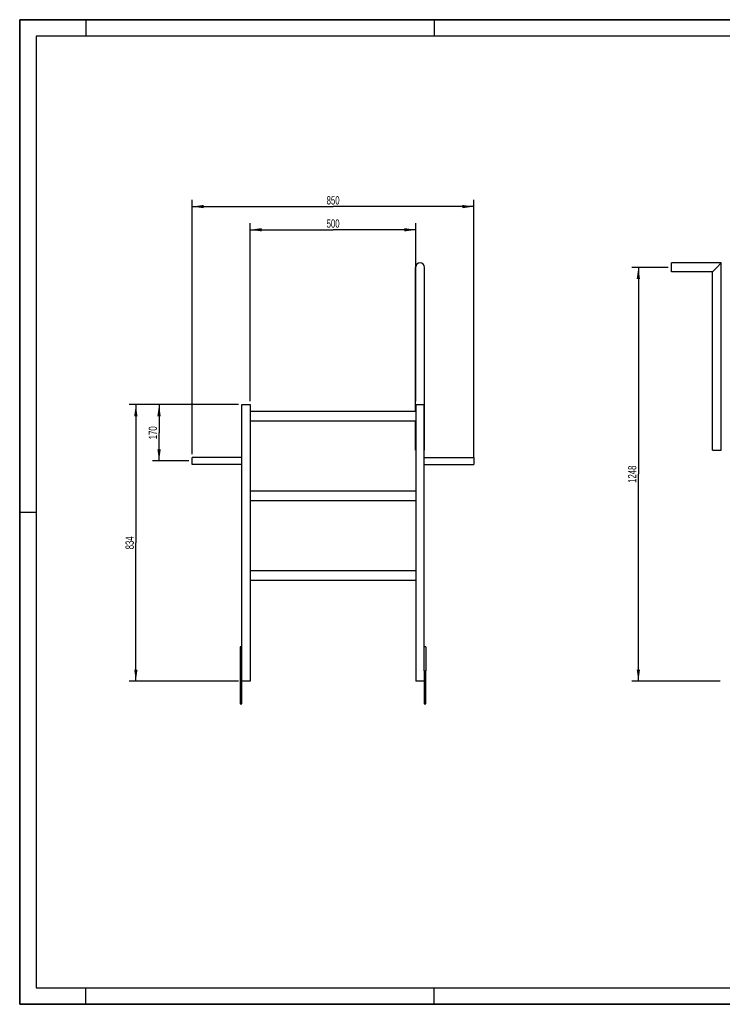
# Model space of a CAD drawing. Header units: millimetres. Extents: x 0 to 4200, y 0 to 2970.
# Tile 1 of 2: x 0 to 2120, y 0 to 2970. Entities that reach past the tile are written whole.
import ezdxf

# ---------------------------------------------------------------- set-up
doc = ezdxf.new("R2010")
doc.units = ezdxf.units.MM
doc.header["$LTSCALE"] = 231
doc.layers.get('0').update_dxf_attribs({"linetype": 'CONTINUOUS'})
doc.layers.add('005_AXIS', color=7, linetype='CONTINUOUS')
doc.layers.add('050_DIMENSIONING', color=7, linetype='CONTINUOUS')
doc.styles.get("Standard").update_dxf_attribs({"font": 'txt', "width": 0.7})
doc.dimstyles.new('DIMSTYLE_1', dxfattribs={"dimtxt": 25, "dimasz": 35, "dimexe": 2, "dimexo": 1, "dimtad": 1, "dimdec": 1, "dimtxsty": 'Standard', "dimblk": '_FILLED', "dimblk1": '_FILLED', "dimblk2": '_FILLED', "dimcen": 0.09, "dimazin": 2, "dimtp": 0.8, "dimtm": 0.8, "dimtfac": 1, "dimtdec": 1, "dimtofl": 0, "dimtmove": 0, "dimatfit": 3, "dimldrblk": '_FILLED', "dimfxl": 1, "dimtolj": 1, "dimarcsym": 0})
doc.dimstyles.new('DIMSTYLE_2', dxfattribs={"dimtxt": 25, "dimasz": 35, "dimexe": 2, "dimexo": 1, "dimtad": 1, "dimdec": 1, "dimtxsty": 'Standard', "dimblk": '_FILLED', "dimblk1": '_FILLED', "dimblk2": '_FILLED', "dimcen": 0.09, "dimazin": 2, "dimtp": 1.2, "dimtm": 1.2, "dimtfac": 1, "dimtdec": 1, "dimtofl": 0, "dimtmove": 0, "dimatfit": 3, "dimldrblk": '_FILLED', "dimfxl": 1, "dimtolj": 1, "dimarcsym": 0})
doc.dimstyles.new('DIMSTYLE_3', dxfattribs={"dimtxt": 25, "dimasz": 35, "dimexe": 2, "dimexo": 1, "dimtad": 1, "dimtxsty": 'Standard', "dimblk": '_FILLED', "dimblk1": '_FILLED', "dimblk2": '_FILLED', "dimcen": 0.09, "dimazin": 2, "dimtp": 0.5, "dimtm": 0.5, "dimtfac": 1, "dimtofl": 0, "dimtmove": 0, "dimatfit": 3, "dimldrblk": '_FILLED', "dimfxl": 1, "dimtolj": 1, "dimarcsym": 0})
doc.dimstyles.new('DIMSTYLE_4', dxfattribs={"dimtxt": 25, "dimasz": 35, "dimexe": 2, "dimexo": 1, "dimtad": 1, "dimtxsty": 'Standard', "dimblk": '_FILLED', "dimblk1": '_FILLED', "dimblk2": '_FILLED', "dimcen": 0.09, "dimazin": 2, "dimtp": 0.8, "dimtm": 0.8, "dimtfac": 1, "dimtofl": 0, "dimtmove": 0, "dimatfit": 3, "dimldrblk": '_FILLED', "dimfxl": 1, "dimtolj": 1, "dimarcsym": 0})

# ---------------------------------------------------------------- blocks, each defined once
blk = doc.blocks.new('_FILLED')
at = {"color": 0, "linetype": 'ByBlock'}
blk.add_solid([(0, 0), (-1, 0.143), (-1, -0.143)], dxfattribs=at)
blk = doc.blocks.new('*D1')
at = {"layer": '050_DIMENSIONING', "color": 2, "linetype": 'Continuous', "transparency": 16777216}
for p, q in [((695.4, 1818.9), (695.4, 2356.3)), ((1195.4, 1818.9), (1195.4, 2356.3)), ((695.4, 2336.3), (945.4, 2336.3)), ((1195.4, 2336.3), (945.4, 2336.3))]:
    blk.add_line(p, q, dxfattribs=at)
at = {"layer": '050_DIMENSIONING', "color": 2, "linetype": 'Continuous', "transparency": 16777216, "xscale": 35, "yscale": 35, "zscale": 35, "rotation": 180}
blk.add_blockref('_FILLED', (695.4, 2336.3), dxfattribs=at)
at = {"layer": '050_DIMENSIONING', "color": 2, "linetype": 'Continuous', "transparency": 16777216, "xscale": 35, "yscale": 35, "zscale": 35}
blk.add_blockref('_FILLED', (1195.4, 2336.3), dxfattribs=at)
at = {"layer": '050_DIMENSIONING', "color": 2, "linetype": 'Continuous', "transparency": 16777216, "insert": (945.4, 2367.6), "char_height": 25, "width": 85.714, "attachment_point": 2, "line_spacing_factor": 0.9}
blk.add_mtext('500', dxfattribs=at)
blk = doc.blocks.new('*D2')
at = {"layer": '050_DIMENSIONING', "color": 2, "linetype": 'Continuous', "transparency": 16777216}
for p, q in [((520.4, 1659.5), (520.4, 2426.3)), ((520.4, 2406.3), (945.4, 2406.3)), ((1370.4, 2406.3), (945.4, 2406.3)), ((1370.4, 1648.9), (1370.4, 2426.3))]:
    blk.add_line(p, q, dxfattribs=at)
at = {"layer": '050_DIMENSIONING', "color": 2, "linetype": 'Continuous', "transparency": 16777216, "xscale": 35, "yscale": 35, "zscale": 35, "rotation": 180}
blk.add_blockref('_FILLED', (520.4, 2406.3), dxfattribs=at)
at = {"layer": '050_DIMENSIONING', "color": 2, "linetype": 'Continuous', "transparency": 16777216, "xscale": 35, "yscale": 35, "zscale": 35}
blk.add_blockref('_FILLED', (1370.4, 2406.3), dxfattribs=at)
at = {"layer": '050_DIMENSIONING', "color": 2, "linetype": 'Continuous', "transparency": 16777216, "insert": (945.4, 2437.6), "char_height": 25, "width": 85.714, "attachment_point": 2, "line_spacing_factor": 0.9}
blk.add_mtext('850', dxfattribs=at)
blk = doc.blocks.new('*D3')
at = {"layer": '050_DIMENSIONING', "color": 2, "linetype": 'Continuous', "transparency": 16777216}
for p, q in [((1956.3, 2222.9), (1846.3, 2222.9)), ((1866.3, 2222.9), (1866.3, 1598.9)), ((1866.3, 974.9), (1866.3, 1598.9)), ((2112.7, 974.9), (1846.3, 974.9))]:
    blk.add_line(p, q, dxfattribs=at)
at = {"layer": '050_DIMENSIONING', "color": 2, "linetype": 'Continuous', "transparency": 16777216, "xscale": 35, "yscale": 35, "zscale": 35}
for p, rotation in [((1866.3, 2222.9), 90), ((1866.3, 974.9), 270)]:
    blk.add_blockref('_FILLED', p, dxfattribs=dict(at, rotation=rotation))
at = {"layer": '050_DIMENSIONING', "color": 2, "linetype": 'Continuous', "transparency": 16777216, "insert": (1835.1, 1598.9), "char_height": 25, "width": 109.821, "attachment_point": 2, "rotation": 90, "line_spacing_factor": 0.9}
blk.add_mtext('1248', dxfattribs=at)
blk = doc.blocks.new('*D4')
at = {"layer": '050_DIMENSIONING', "color": 2, "linetype": 'Continuous', "transparency": 16777216}
for p, q in [((660.4, 1808.9), (400.4, 1808.9)), ((420.4, 1808.9), (420.4, 1723.9)), ((420.4, 1638.9), (420.4, 1723.9)), ((510.4, 1638.9), (400.4, 1638.9))]:
    blk.add_line(p, q, dxfattribs=at)
at = {"layer": '050_DIMENSIONING', "color": 2, "linetype": 'Continuous', "transparency": 16777216, "xscale": 35, "yscale": 35, "zscale": 35}
for p, rotation in [((420.4, 1808.9), 90), ((420.4, 1638.9), 270)]:
    blk.add_blockref('_FILLED', p, dxfattribs=dict(at, rotation=rotation))
at = {"layer": '050_DIMENSIONING', "color": 2, "linetype": 'Continuous', "transparency": 16777216, "insert": (389.2, 1723.9), "char_height": 25, "width": 80.357, "attachment_point": 2, "rotation": 90, "line_spacing_factor": 0.9}
blk.add_mtext('170', dxfattribs=at)
blk = doc.blocks.new('*D5')
at = {"layer": '050_DIMENSIONING', "color": 2, "linetype": 'Continuous', "transparency": 16777216}
for p, q in [((660.4, 1808.9), (330.4, 1808.9)), ((350.4, 1808.9), (350.4, 1391.9)), ((350.4, 974.9), (350.4, 1391.9)), ((660.4, 974.9), (330.4, 974.9))]:
    blk.add_line(p, q, dxfattribs=at)
at = {"layer": '050_DIMENSIONING', "color": 2, "linetype": 'Continuous', "transparency": 16777216, "xscale": 35, "yscale": 35, "zscale": 35}
for p, rotation in [((350.4, 1808.9), 90), ((350.4, 974.9), 270)]:
    blk.add_blockref('_FILLED', p, dxfattribs=dict(at, rotation=rotation))
at = {"layer": '050_DIMENSIONING', "color": 2, "linetype": 'Continuous', "transparency": 16777216, "insert": (319.2, 1391.9), "char_height": 25, "width": 85.714, "attachment_point": 2, "rotation": 90, "line_spacing_factor": 0.9}
blk.add_mtext('834', dxfattribs=at)

msp = doc.modelspace()

# ---------------------------------------------------------------- linework, layer by layer
at = {"color": 7, "linetype": 'Continuous'}
for p, q in [((0, 2970), (4200, 2970)), ((0, 0), (0, 2970)), ((1966.306, 2234.301), (1966.306, 2236.301)), ((2116.356, 2236.301), (1966.306, 2236.301)), ((1966.306, 2234.287), (1966.306, 2234.301)), ((1966.306, 2222.851), (1966.306, 2234.287)), ((2102.906, 2222.851), (2116.356, 2236.301)), ((2116.356, 1671.351), (2116.356, 2236.301)), ((1194.477, 1788.851), (1194.477, 2222.851)), ((1221.377, 1671.351), (1221.377, 2222.851)), ((1966.306, 2211.416), (1966.306, 2222.851)), ((1966.306, 2211.401), (1966.306, 2211.416)), ((1966.306, 2209.401), (1966.306, 2211.401)), ((2089.456, 2209.401), (1966.306, 2209.401)), ((2089.456, 2209.401), (2102.906, 2222.851)), ((2089.456, 1671.351), (2089.456, 2209.401)), ((670.427, 1808.851), (695.427, 1808.851)), ((670.427, 1005.851), (670.427, 1808.851)), ((695.427, 1808.851), (695.427, 974.851)), ((695.427, 1788.851), (1195.427, 1788.851)), ((1195.427, 1808.851), (1220.427, 1808.851)), ((1195.427, 1808.851), (1195.427, 974.851)), ((1220.427, 1005.851), (1220.427, 1808.851)), ((1195.427, 1758.851), (695.427, 1758.851)), ((1194.477, 1671.351), (1194.477, 1758.851)), ((1194.477, 1671.351), (1195.427, 1671.351)), ((1220.427, 1671.351), (1221.377, 1671.351)), ((2089.456, 1671.351), (2091.456, 1671.351)), ((2091.456, 1671.351), (2091.47, 1671.351)), ((2091.47, 1671.351), (2102.906, 1671.351)), ((2102.906, 1671.351), (2114.341, 1671.351)), ((2114.341, 1671.351), (2114.356, 1671.351)), ((2114.356, 1671.351), (2116.356, 1671.351)), ((695.427, 1548.851), (1195.427, 1548.851)), ((1195.427, 1518.851), (695.427, 1518.851)), ((695.427, 1308.851), (1195.427, 1308.851)), ((1195.427, 1278.851), (695.427, 1278.851)), ((670.427, 1077.851), (665.427, 1077.851)), ((665.427, 1077.851), (665.427, 1005.851)), ((1225.427, 1077.851), (1220.427, 1077.851)), ((1225.427, 1077.851), (1225.427, 1005.851)), ((665.427, 1005.851), (670.427, 1005.851)), ((665.427, 1005.851), (665.427, 905.851)), ((670.427, 905.851), (670.427, 1005.851)), ((1220.427, 1005.851), (1225.427, 1005.851)), ((1220.427, 1005.851), (1220.427, 905.851)), ((1225.427, 905.851), (1225.427, 1005.851)), ((695.427, 974.851), (670.427, 974.851)), ((1220.427, 974.851), (1195.427, 974.851)), ((0, 0), (4200, 0))]:
    msp.add_line(p, q, dxfattribs=at)
at = {"color": 3, "linetype": 'Continuous'}
for p, q in [((0, 2970), (0, 0)), ((4200, 2970), (0, 2970)), ((200, 2970), (200, 2920)), ((1250, 2970), (1250, 2920)), ((0, 1485), (50, 1485)), ((200, 0), (200, 50)), ((1250, 0), (1250, 50)), ((4200, 0), (0, 0))]:
    msp.add_line(p, q, dxfattribs=at)
at = {"color": 5, "linetype": 'Continuous'}
for p, q in [((50, 2920), (50, 50)), ((4150, 2920), (50, 2920)), ((50, 50), (4150, 50))]:
    msp.add_line(p, q, dxfattribs=at)
at = {"color": 7, "linetype": 'Continuous'}
for start, end in [(90, 180), (0, 90)]:
    msp.add_arc((1207.927, 2222.851), 13.45, start, end, dxfattribs=at)
at = {"layer": '005_AXIS', "color": 7, "linetype": 'Continuous'}
for p, q in [((520.427, 1638.851), (520.427, 1649.501)), ((670.427, 1649.501), (520.427, 1649.501)), ((520.427, 1628.201), (520.427, 1638.851)), ((1220.427, 1649.501), (1370.427, 1649.501)), ((1370.427, 1649.501), (1370.427, 1638.851)), ((1370.427, 1638.851), (1370.427, 1628.201)), ((670.427, 1628.201), (520.427, 1628.201)), ((1220.427, 1628.201), (1370.427, 1628.201)), ((665.427, 905.851), (670.427, 905.851)), ((1220.427, 905.851), (1225.427, 905.851))]:
    msp.add_line(p, q, dxfattribs=at)

# ---------------------------------------------------------------- dimensions: what is measured, and where the dimension line sits
at = {"layer": '050_DIMENSIONING', "color": 2, "linetype": 'Continuous'}
for base, p1, p2, picture, middle in [((1370.427, 2406.301), (520.427, 1658.501), (1370.427, 1647.851), '*D2', (941.856, 2406.301)), ((1195.427, 2336.301), (695.427, 1817.851), (1195.427, 1817.851), '*D1', (941.856, 2336.301))]:
    dim = msp.add_linear_dim(base=base, p1=p1, p2=p2, dimstyle='DIMSTYLE_1', dxfattribs=at)
    dim.commit()
    dim.dimension.update_dxf_attribs({"geometry": picture, "text_midpoint": middle, "dimtype": 160})
for base, p1, p2, dimstyle, picture, middle in [((1866.306, 974.851), (1957.306, 2222.851), (2113.656, 974.851), 'DIMSTYLE_2', '*D3', (1866.306, 1595.28)), ((350.427, 974.851), (661.427, 1808.851), (661.427, 974.851), 'DIMSTYLE_4', '*D5', (350.427, 1388.28)), ((420.427, 1638.851), (661.427, 1808.851), (511.427, 1638.851), 'DIMSTYLE_3', '*D4', (420.427, 1720.28))]:
    dim = msp.add_linear_dim(base=base, p1=p1, p2=p2, angle=270, dimstyle=dimstyle, dxfattribs=at)
    dim.commit()
    dim.dimension.update_dxf_attribs({"geometry": picture, "text_midpoint": middle, "dimtype": 160})

doc.saveas('drawing.dxf')
